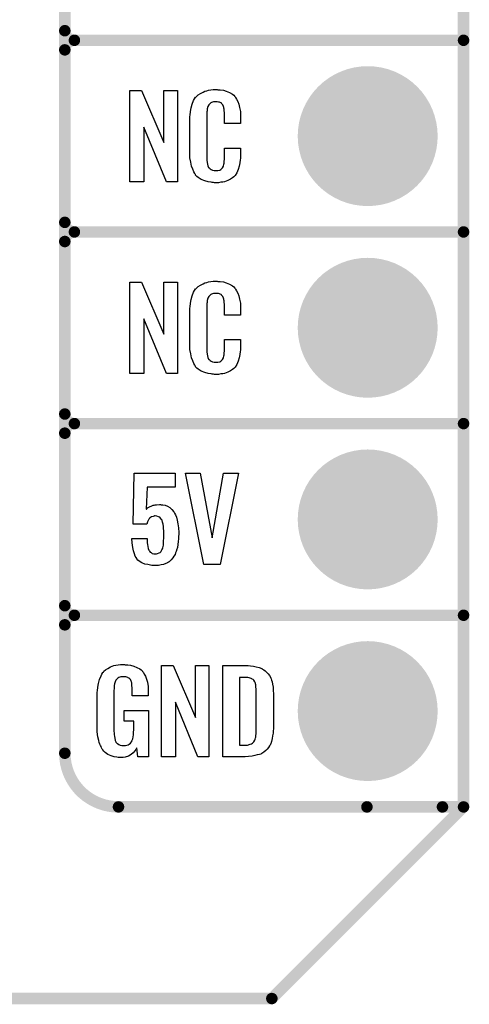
# Model space of a CAD drawing. Extents: x -0.07 to 0.95, y -0.15 to 1.54.
# Tile 6 of 13: x 0.72 to 0.95, y -0.15 to 0.36. Entities that reach past the tile are written whole.
import ezdxf

# ---------------------------------------------------------------- set-up
doc = ezdxf.new("R2010")
doc.units = 0
doc.layers.get('0').update_dxf_attribs({"linetype": 'CONTINUOUS'})
for name, color, linetype in [('gko', 6, 'CONTINUOUS'), ('gto', 2, 'CONTINUOUS'), ('gts', 1, 'CONTINUOUS')]:
    doc.layers.add(name, color=color, linetype=linetype)

# ---------------------------------------------------------------- blocks, each defined once
blk = doc.blocks.new('D41')
at = {"const_width": 0.003}
blk.add_lwpolyline([(-0.0015, 0, 1), (0.0015, 0, 1)], format="xyb", close=True, dxfattribs=at)
blk = doc.blocks.new('D49')
at = {"const_width": 0.0365}
blk.add_lwpolyline([(-0.01825, 0, 1), (0.01825, 0, 1)], format="xyb", close=True, dxfattribs=at)

msp = doc.modelspace()

# ---------------------------------------------------------------- linework, layer by layer
at = {"layer": 'gko', "color": 6, "const_width": 0.006}
for points in [[(0.95, -0.05), (0.95, 1.45)], [(0.85, -0.15), (0.95, -0.05)], [(-0.05, -0.15), (0.85, -0.15)]]:
    msp.add_lwpolyline(points, dxfattribs=at)
at = {"layer": 'gto', "color": 2, "const_width": 0.006}
for points in [[(0.742, -0.022), (0.742, 0.722)], [(0.742, 0.355), (0.742, 0.445)], [(0.742, 0.355), (0.742, 0.355)], [(0.742, 0.355), (0.742, 0.355)], [(0.747, 0.35), (0.747, 0.35)], [(0.747, 0.35), (0.747, 0.35)], [(0.747, 0.35), (0.747, 0.35)], [(0.747, 0.35), (0.747, 0.35)], [(0.747, 0.35), (0.95, 0.35)], [(0.747, 0.35), (0.95, 0.35)], [(0.742, 0.255), (0.742, 0.345)], [(0.742, 0.255), (0.742, 0.255)], [(0.742, 0.255), (0.742, 0.255)], [(0.747, 0.25), (0.747, 0.25)], [(0.747, 0.25), (0.747, 0.25)], [(0.747, 0.25), (0.747, 0.25)], [(0.747, 0.25), (0.747, 0.25)], [(0.747, 0.25), (0.95, 0.25)], [(0.747, 0.25), (0.95, 0.25)], [(0.742, 0.155), (0.742, 0.245)], [(0.742, 0.155), (0.742, 0.155)], [(0.742, 0.155), (0.742, 0.155)], [(0.747, 0.15), (0.747, 0.15)], [(0.747, 0.15), (0.747, 0.15)], [(0.747, 0.15), (0.747, 0.15)], [(0.747, 0.15), (0.747, 0.15)], [(0.747, 0.15), (0.95, 0.15)], [(0.747, 0.15), (0.95, 0.15)], [(0.742, 0.055), (0.742, 0.145)], [(0.742, 0.055), (0.742, 0.055)], [(0.742, 0.055), (0.742, 0.055)], [(0.747, 0.05), (0.747, 0.05)], [(0.747, 0.05), (0.747, 0.05)], [(0.747, 0.05), (0.747, 0.05)], [(0.747, 0.05), (0.747, 0.05)], [(0.747, 0.05), (0.95, 0.05)], [(0.747, 0.05), (0.95, 0.05)], [(0.742, -0.022), (0.742, -0.022)], [(0.742, -0.022), (0.742, -0.022)], [(0.77, -0.05), (0.95, -0.05)], [(0.8996, -0.05), (0.939, -0.05)]]:
    msp.add_lwpolyline(points, dxfattribs=at)
for points in [[(0.742, 0.355, 0.414214), (0.747, 0.35)], [(0.747, 0.35, 0.414214), (0.742, 0.345)], [(0.747, 0.35, 0.414214), (0.742, 0.345)], [(0.742, 0.255, 0.414214), (0.747, 0.25)], [(0.747, 0.25, 0.414214), (0.742, 0.245)], [(0.747, 0.25, 0.414214), (0.742, 0.245)], [(0.742, 0.155, 0.414214), (0.747, 0.15)], [(0.747, 0.15, 0.414214), (0.742, 0.145)], [(0.747, 0.15, 0.414214), (0.742, 0.145)], [(0.742, 0.055, 0.414214), (0.747, 0.05)], [(0.747, 0.05, 0.414214), (0.742, 0.045)], [(0.747, 0.05, 0.414214), (0.742, 0.045)], [(0.742, -0.022, 0.414214), (0.77, -0.05)]]:
    msp.add_lwpolyline(points, format="xyb", dxfattribs=at)
at = {"layer": 'gto', "color": 2}
for points in [[(0.8007, 0.2762), (0.795, 0.2762), (0.7833, 0.3046), (0.7833, 0.2762), (0.7759, 0.2762), (0.7759, 0.3238), (0.782, 0.3238), (0.7936, 0.2966), (0.7936, 0.3238), (0.8007, 0.3238), (0.8007, 0.2762)], [(0.8219, 0.3242), (0.8225, 0.3242), (0.8231, 0.3241), (0.8247, 0.3239), (0.8262, 0.3235), (0.8279, 0.3228), (0.8294, 0.3219), (0.8301, 0.3214), (0.8307, 0.3207), (0.8308, 0.3205), (0.8311, 0.3201), (0.8316, 0.3192), (0.8322, 0.3181), (0.8327, 0.3167), (0.8332, 0.315), (0.8336, 0.3129), (0.8336, 0.3106), (0.8336, 0.3066), (0.8253, 0.3066), (0.8253, 0.3107), (0.8253, 0.3108), (0.8253, 0.3111), (0.8253, 0.3116), (0.8253, 0.3121), (0.8252, 0.3134), (0.8251, 0.3141), (0.825, 0.3146), (0.825, 0.3147), (0.825, 0.3149), (0.8248, 0.3154), (0.8244, 0.3163), (0.8238, 0.317), (0.8237, 0.3172), (0.8235, 0.3173), (0.8231, 0.3175), (0.8227, 0.3177), (0.8222, 0.3178), (0.8215, 0.3179), (0.8204, 0.3179), (0.82, 0.3179), (0.8196, 0.3179), (0.8186, 0.3175), (0.8181, 0.3173), (0.8176, 0.3169), (0.8175, 0.3167), (0.8171, 0.3163), (0.8166, 0.3154), (0.8163, 0.3143), (0.8163, 0.3142), (0.8163, 0.3141), (0.8162, 0.3137), (0.8162, 0.3132), (0.8161, 0.3127), (0.8161, 0.3119), (0.816, 0.3111), (0.816, 0.3102), (0.816, 0.2895), (0.816, 0.2894), (0.816, 0.2889), (0.8161, 0.2882), (0.8161, 0.2873), (0.8164, 0.2854), (0.8166, 0.2845), (0.817, 0.2837), (0.8171, 0.2836), (0.8172, 0.2834), (0.8175, 0.2832), (0.8178, 0.2829), (0.8184, 0.2825), (0.819, 0.2822), (0.8199, 0.2821), (0.8208, 0.282), (0.8212, 0.282), (0.8215, 0.2821), (0.8219, 0.2821), (0.8229, 0.2823), (0.8234, 0.2826), (0.8238, 0.2829), (0.8238, 0.2829), (0.8239, 0.2831), (0.8243, 0.2835), (0.8248, 0.2844), (0.825, 0.2854), (0.825, 0.2855), (0.8251, 0.2857), (0.8251, 0.286), (0.8252, 0.2865), (0.8252, 0.287), (0.8253, 0.2878), (0.8253, 0.2886), (0.8253, 0.2895), (0.8253, 0.2938), (0.8336, 0.2938), (0.8336, 0.29), (0.8336, 0.2899), (0.8336, 0.2897), (0.8336, 0.2894), (0.8336, 0.2889), (0.8336, 0.2883), (0.8335, 0.2876), (0.8333, 0.2861), (0.8329, 0.2844), (0.8324, 0.2826), (0.8317, 0.2809), (0.8308, 0.2794), (0.8307, 0.2792), (0.8302, 0.2788), (0.8295, 0.2782), (0.8285, 0.2775), (0.8271, 0.2769), (0.8253, 0.2762), (0.8244, 0.276), (0.8233, 0.2759), (0.8221, 0.2757), (0.82, 0.2757), (0.8196, 0.2758), (0.8189, 0.2758), (0.8183, 0.2759), (0.8167, 0.2762), (0.815, 0.2767), (0.8132, 0.2774), (0.8116, 0.2784), (0.8109, 0.279), (0.8102, 0.2797), (0.8102, 0.2798), (0.8102, 0.2799), (0.81, 0.2802), (0.8098, 0.2805), (0.8093, 0.2814), (0.8088, 0.2827), (0.8081, 0.2844), (0.8077, 0.2864), (0.8073, 0.2887), (0.8072, 0.2914), (0.8072, 0.3083), (0.8072, 0.3084), (0.8072, 0.3087), (0.8072, 0.3091), (0.8073, 0.3096), (0.8073, 0.3103), (0.8074, 0.311), (0.8076, 0.3128), (0.8079, 0.3147), (0.8085, 0.3166), (0.8092, 0.3186), (0.8102, 0.3203), (0.8102, 0.3203), (0.8104, 0.3204), (0.8108, 0.3209), (0.8116, 0.3216), (0.8127, 0.3223), (0.8141, 0.323), (0.8151, 0.3234), (0.816, 0.3237), (0.817, 0.324), (0.8182, 0.3241), (0.8194, 0.3243), (0.8214, 0.3243), (0.8219, 0.3242)], [(0.8007, 0.1762), (0.795, 0.1762), (0.7833, 0.2046), (0.7833, 0.1762), (0.7759, 0.1762), (0.7759, 0.2238), (0.782, 0.2238), (0.7936, 0.1966), (0.7936, 0.2238), (0.8007, 0.2238), (0.8007, 0.1762)], [(0.8219, 0.2242), (0.8225, 0.2242), (0.8231, 0.2241), (0.8247, 0.2239), (0.8262, 0.2235), (0.8279, 0.2228), (0.8294, 0.2219), (0.8301, 0.2214), (0.8307, 0.2207), (0.8308, 0.2205), (0.8311, 0.2201), (0.8316, 0.2192), (0.8322, 0.2181), (0.8327, 0.2167), (0.8332, 0.215), (0.8336, 0.2129), (0.8336, 0.2106), (0.8336, 0.2066), (0.8253, 0.2066), (0.8253, 0.2107), (0.8253, 0.2108), (0.8253, 0.2111), (0.8253, 0.2116), (0.8253, 0.2121), (0.8252, 0.2134), (0.8251, 0.2141), (0.825, 0.2146), (0.825, 0.2147), (0.825, 0.2149), (0.8248, 0.2154), (0.8244, 0.2163), (0.8238, 0.217), (0.8237, 0.2172), (0.8235, 0.2173), (0.8231, 0.2175), (0.8227, 0.2177), (0.8222, 0.2178), (0.8215, 0.2179), (0.8204, 0.2179), (0.82, 0.2179), (0.8196, 0.2179), (0.8186, 0.2175), (0.8181, 0.2173), (0.8176, 0.2169), (0.8175, 0.2167), (0.8171, 0.2163), (0.8166, 0.2154), (0.8163, 0.2143), (0.8163, 0.2142), (0.8163, 0.2141), (0.8162, 0.2137), (0.8162, 0.2132), (0.8161, 0.2127), (0.8161, 0.2119), (0.816, 0.2111), (0.816, 0.2102), (0.816, 0.1895), (0.816, 0.1894), (0.816, 0.1889), (0.8161, 0.1882), (0.8161, 0.1873), (0.8164, 0.1854), (0.8166, 0.1845), (0.817, 0.1837), (0.8171, 0.1836), (0.8172, 0.1834), (0.8175, 0.1832), (0.8178, 0.1829), (0.8184, 0.1825), (0.819, 0.1822), (0.8199, 0.1821), (0.8208, 0.182), (0.8212, 0.182), (0.8215, 0.1821), (0.8219, 0.1821), (0.8229, 0.1823), (0.8234, 0.1826), (0.8238, 0.1829), (0.8238, 0.1829), (0.8239, 0.1831), (0.8243, 0.1835), (0.8248, 0.1844), (0.825, 0.1854), (0.825, 0.1855), (0.8251, 0.1857), (0.8251, 0.186), (0.8252, 0.1865), (0.8252, 0.187), (0.8253, 0.1878), (0.8253, 0.1886), (0.8253, 0.1895), (0.8253, 0.1938), (0.8336, 0.1938), (0.8336, 0.19), (0.8336, 0.1899), (0.8336, 0.1897), (0.8336, 0.1894), (0.8336, 0.1889), (0.8336, 0.1883), (0.8335, 0.1876), (0.8333, 0.1861), (0.8329, 0.1844), (0.8324, 0.1826), (0.8317, 0.1809), (0.8308, 0.1794), (0.8307, 0.1792), (0.8302, 0.1788), (0.8295, 0.1782), (0.8285, 0.1775), (0.8271, 0.1769), (0.8253, 0.1762), (0.8244, 0.176), (0.8233, 0.1759), (0.8221, 0.1757), (0.82, 0.1757), (0.8196, 0.1758), (0.8189, 0.1758), (0.8183, 0.1759), (0.8167, 0.1762), (0.815, 0.1767), (0.8132, 0.1774), (0.8116, 0.1784), (0.8109, 0.179), (0.8102, 0.1797), (0.8102, 0.1798), (0.8102, 0.1799), (0.81, 0.1802), (0.8098, 0.1805), (0.8093, 0.1814), (0.8088, 0.1827), (0.8081, 0.1844), (0.8077, 0.1864), (0.8073, 0.1887), (0.8072, 0.1914), (0.8072, 0.2083), (0.8072, 0.2084), (0.8072, 0.2087), (0.8072, 0.2091), (0.8073, 0.2096), (0.8073, 0.2103), (0.8074, 0.211), (0.8076, 0.2128), (0.8079, 0.2147), (0.8085, 0.2166), (0.8092, 0.2186), (0.8102, 0.2203), (0.8102, 0.2203), (0.8104, 0.2204), (0.8108, 0.2209), (0.8116, 0.2216), (0.8127, 0.2223), (0.8141, 0.223), (0.8151, 0.2234), (0.816, 0.2237), (0.817, 0.224), (0.8182, 0.2241), (0.8194, 0.2243), (0.8214, 0.2243), (0.8219, 0.2242)], [(0.7995, 0.1168), (0.7849, 0.1168), (0.7845, 0.1053), (0.7846, 0.1054), (0.7847, 0.1055), (0.7852, 0.106), (0.7861, 0.1065), (0.7874, 0.1071), (0.7874, 0.1071), (0.7877, 0.1072), (0.7881, 0.1074), (0.7886, 0.1074), (0.7892, 0.1076), (0.7898, 0.1077), (0.7914, 0.1078), (0.7919, 0.1078), (0.7923, 0.1077), (0.7932, 0.1076), (0.7943, 0.1074), (0.7955, 0.1069), (0.7967, 0.1062), (0.7979, 0.1052), (0.7989, 0.1039), (0.799, 0.1037), (0.7993, 0.1032), (0.7997, 0.1024), (0.8002, 0.1012), (0.8006, 0.0996), (0.801, 0.0977), (0.8013, 0.0956), (0.8014, 0.0931), (0.8014, 0.093), (0.8014, 0.0928), (0.8014, 0.0926), (0.8014, 0.0922), (0.8013, 0.0912), (0.8013, 0.0899), (0.8011, 0.0885), (0.8009, 0.0869), (0.8007, 0.0853), (0.8003, 0.0839), (0.8003, 0.0837), (0.8001, 0.0832), (0.7998, 0.0826), (0.7995, 0.0817), (0.7989, 0.0808), (0.7984, 0.0799), (0.7975, 0.0789), (0.7966, 0.078), (0.7965, 0.0779), (0.7961, 0.0777), (0.7955, 0.0774), (0.7947, 0.077), (0.7935, 0.0765), (0.7923, 0.0763), (0.7908, 0.076), (0.789, 0.0759), (0.7884, 0.0759), (0.7879, 0.076), (0.7874, 0.076), (0.7867, 0.0761), (0.7853, 0.0764), (0.7837, 0.0767), (0.7822, 0.0774), (0.7808, 0.0782), (0.7801, 0.0788), (0.7796, 0.0794), (0.7795, 0.0796), (0.7792, 0.0801), (0.7787, 0.0809), (0.7783, 0.0821), (0.7778, 0.0836), (0.7774, 0.0854), (0.7771, 0.0877), (0.777, 0.0901), (0.7849, 0.0901), (0.7849, 0.09), (0.7849, 0.0895), (0.785, 0.0888), (0.785, 0.0878), (0.7851, 0.0869), (0.7853, 0.0859), (0.7855, 0.0849), (0.7858, 0.084), (0.7859, 0.084), (0.786, 0.0838), (0.7862, 0.0834), (0.7866, 0.083), (0.7871, 0.0827), (0.7876, 0.0823), (0.7884, 0.0821), (0.7893, 0.082), (0.7896, 0.082), (0.7899, 0.0821), (0.7904, 0.0822), (0.7913, 0.0826), (0.7918, 0.0828), (0.7922, 0.0832), (0.7922, 0.0833), (0.7923, 0.0835), (0.7924, 0.0838), (0.7926, 0.0841), (0.7929, 0.0846), (0.7931, 0.0852), (0.7934, 0.0866), (0.7934, 0.0867), (0.7935, 0.087), (0.7935, 0.0875), (0.7935, 0.0882), (0.7935, 0.089), (0.7936, 0.0901), (0.7936, 0.0913), (0.7936, 0.0926), (0.7936, 0.0926), (0.7936, 0.0927), (0.7936, 0.0933), (0.7936, 0.0941), (0.7935, 0.0952), (0.7935, 0.0963), (0.7933, 0.0975), (0.793, 0.0986), (0.7927, 0.0995), (0.7927, 0.0996), (0.7925, 0.0999), (0.7923, 0.1002), (0.792, 0.1007), (0.7915, 0.1011), (0.7909, 0.1014), (0.79, 0.1017), (0.7891, 0.1018), (0.7888, 0.1018), (0.7886, 0.1017), (0.7881, 0.1016), (0.7872, 0.1013), (0.7867, 0.101), (0.7862, 0.1006), (0.7862, 0.1005), (0.7861, 0.1004), (0.7859, 0.1001), (0.7856, 0.0998), (0.7851, 0.0988), (0.7847, 0.0975), (0.7776, 0.0975), (0.7781, 0.1241), (0.7995, 0.1241), (0.7995, 0.1168)], [(0.8231, 0.0765), (0.8145, 0.0765), (0.8049, 0.1241), (0.8126, 0.1241), (0.8189, 0.0904), (0.8248, 0.1241), (0.8326, 0.1241), (0.8231, 0.0765)], [(0.7735, 0.0242), (0.7742, 0.0242), (0.7748, 0.0241), (0.7763, 0.0239), (0.778, 0.0235), (0.7796, 0.0228), (0.7812, 0.022), (0.7818, 0.0215), (0.7825, 0.0208), (0.7826, 0.0206), (0.783, 0.0202), (0.7834, 0.0193), (0.7841, 0.0182), (0.7846, 0.0167), (0.7851, 0.015), (0.7855, 0.0129), (0.7855, 0.0105), (0.7855, 0.008), (0.7772, 0.008), (0.7772, 0.0106), (0.7772, 0.0107), (0.7772, 0.0111), (0.7772, 0.0116), (0.7772, 0.0121), (0.777, 0.0134), (0.7769, 0.0142), (0.7769, 0.0147), (0.7769, 0.0148), (0.7768, 0.015), (0.7768, 0.0153), (0.7766, 0.0156), (0.7762, 0.0164), (0.7756, 0.0171), (0.7754, 0.0172), (0.7751, 0.0174), (0.7748, 0.0176), (0.7744, 0.0177), (0.7738, 0.0179), (0.7732, 0.0179), (0.7721, 0.0179), (0.7718, 0.0179), (0.7713, 0.0179), (0.7702, 0.0175), (0.7697, 0.0172), (0.7693, 0.0168), (0.7691, 0.0166), (0.7687, 0.0161), (0.7682, 0.0153), (0.7679, 0.0142), (0.7679, 0.0141), (0.7679, 0.0139), (0.7678, 0.0135), (0.7678, 0.013), (0.7677, 0.0124), (0.7677, 0.0117), (0.7676, 0.0108), (0.7676, 0.0099), (0.7676, -0.01), (0.7676, -0.0102), (0.7676, -0.0106), (0.7677, -0.0114), (0.7677, -0.0123), (0.7679, -0.0132), (0.7681, -0.0142), (0.7682, -0.0153), (0.7686, -0.0161), (0.7687, -0.0162), (0.7688, -0.0164), (0.7692, -0.0167), (0.7695, -0.017), (0.7701, -0.0174), (0.7708, -0.0178), (0.7717, -0.0179), (0.7727, -0.018), (0.7732, -0.018), (0.7737, -0.0179), (0.7744, -0.0178), (0.775, -0.0176), (0.7756, -0.0172), (0.7763, -0.0167), (0.7768, -0.016), (0.7769, -0.0159), (0.7769, -0.0156), (0.7771, -0.0151), (0.7774, -0.0144), (0.7776, -0.0135), (0.7778, -0.0124), (0.7779, -0.0111), (0.778, -0.0096), (0.778, -0.0052), (0.7729, -0.0052), (0.7729, 0.0003), (0.7857, 0.0003), (0.7857, -0.0238), (0.7801, -0.0238), (0.7795, -0.0191), (0.7795, -0.0192), (0.7794, -0.0193), (0.7791, -0.02), (0.7785, -0.0208), (0.7777, -0.0217), (0.7766, -0.0227), (0.7752, -0.0235), (0.7735, -0.0241), (0.7725, -0.0242), (0.7715, -0.0243), (0.7708, -0.0243), (0.7704, -0.0242), (0.7698, -0.0242), (0.7692, -0.0241), (0.7678, -0.0238), (0.7661, -0.0233), (0.7645, -0.0226), (0.7631, -0.0216), (0.7623, -0.021), (0.7618, -0.0203), (0.7618, -0.0202), (0.7617, -0.0201), (0.7615, -0.0198), (0.7613, -0.0195), (0.7611, -0.0191), (0.7609, -0.0185), (0.7606, -0.0179), (0.7603, -0.0172), (0.76, -0.0164), (0.7597, -0.0154), (0.7593, -0.0134), (0.7589, -0.0109), (0.7588, -0.0081), (0.7588, 0.0079), (0.7588, 0.008), (0.7588, 0.0082), (0.7588, 0.0086), (0.7589, 0.0092), (0.7589, 0.0099), (0.759, 0.0106), (0.7592, 0.0125), (0.7596, 0.0144), (0.7601, 0.0165), (0.7609, 0.0184), (0.7613, 0.0193), (0.7619, 0.0202), (0.7619, 0.0203), (0.7621, 0.0203), (0.7624, 0.0208), (0.7633, 0.0215), (0.7644, 0.0223), (0.7658, 0.023), (0.7667, 0.0234), (0.7676, 0.0237), (0.7686, 0.024), (0.7698, 0.0241), (0.771, 0.0243), (0.7731, 0.0243), (0.7735, 0.0242)], [(0.8172, -0.0238), (0.8114, -0.0238), (0.7998, 0.0046), (0.7998, -0.0238), (0.7924, -0.0238), (0.7924, 0.0238), (0.7985, 0.0238), (0.8101, -0.0034), (0.8101, 0.0238), (0.8172, 0.0238), (0.8172, -0.0238)], [(0.8376, 0.0237), (0.8389, 0.0236), (0.8404, 0.0234), (0.8419, 0.0231), (0.8434, 0.0228), (0.8447, 0.0222), (0.8448, 0.0221), (0.8452, 0.0219), (0.8458, 0.0216), (0.8465, 0.021), (0.8472, 0.0203), (0.8481, 0.0195), (0.8488, 0.0185), (0.8494, 0.0174), (0.8495, 0.0172), (0.8496, 0.0168), (0.8498, 0.0161), (0.8501, 0.0152), (0.8503, 0.014), (0.8506, 0.0125), (0.8507, 0.0108), (0.8508, 0.009), (0.8508, -0.0083), (0.8508, -0.0084), (0.8508, -0.0086), (0.8508, -0.0089), (0.8508, -0.0093), (0.8507, -0.0103), (0.8506, -0.0115), (0.8504, -0.0129), (0.8502, -0.0143), (0.8498, -0.0158), (0.8494, -0.0171), (0.8493, -0.0173), (0.8491, -0.0177), (0.8487, -0.0182), (0.8483, -0.019), (0.8476, -0.0198), (0.8469, -0.0206), (0.8459, -0.0214), (0.8447, -0.0221), (0.8446, -0.0222), (0.8442, -0.0224), (0.8435, -0.0227), (0.8424, -0.0229), (0.8411, -0.0232), (0.8397, -0.0235), (0.8379, -0.0237), (0.836, -0.0238), (0.8244, -0.0238), (0.8244, 0.0238), (0.8366, 0.0238), (0.8376, 0.0237)], [(0.8367, 0.0176), (0.8331, 0.0176), (0.8331, -0.0178), (0.8362, -0.0178), (0.8368, -0.0177), (0.8373, -0.0177), (0.8387, -0.0173), (0.8394, -0.0171), (0.8399, -0.0167), (0.84, -0.0167), (0.8401, -0.0166), (0.8406, -0.016), (0.8411, -0.0152), (0.8413, -0.0146), (0.8415, -0.014), (0.8415, -0.0139), (0.8416, -0.0136), (0.8416, -0.0132), (0.8417, -0.0127), (0.8418, -0.0119), (0.8418, -0.011), (0.8419, -0.0099), (0.8419, -0.0087), (0.8419, 0.0095), (0.8419, 0.0097), (0.8419, 0.0101), (0.8419, 0.0106), (0.8419, 0.0113), (0.8417, 0.0129), (0.8416, 0.0137), (0.8415, 0.0143), (0.8415, 0.0144), (0.8414, 0.0146), (0.8413, 0.0149), (0.8411, 0.0153), (0.8406, 0.0161), (0.8402, 0.0165), (0.8398, 0.0167), (0.8397, 0.0167), (0.8395, 0.0168), (0.8392, 0.017), (0.8387, 0.0172), (0.8382, 0.0173), (0.8375, 0.0175), (0.8367, 0.0176)]]:
    msp.add_lwpolyline(points, dxfattribs=at)

# ---------------------------------------------------------------- block references
at = {"layer": 'gko'}
for p in [(0.95, -0.05), (0.95, -0.05), (0.85, -0.15), (0.85, -0.15)]:
    msp.add_blockref('D41', p, dxfattribs=at)
at = {"layer": 'gto'}
for p in [(0.742, 0.355), (0.742, 0.355), (0.742, 0.355), (0.742, 0.355), (0.747, 0.35), (0.747, 0.35), (0.747, 0.35), (0.747, 0.35), (0.747, 0.35), (0.747, 0.35), (0.747, 0.35), (0.747, 0.35), (0.747, 0.35), (0.95, 0.35), (0.95, 0.35), (0.742, 0.345), (0.742, 0.345), (0.742, 0.345), (0.742, 0.255), (0.742, 0.255), (0.742, 0.255), (0.742, 0.255), (0.747, 0.25), (0.747, 0.25), (0.747, 0.25), (0.747, 0.25), (0.747, 0.25), (0.747, 0.25), (0.747, 0.25), (0.747, 0.25), (0.747, 0.25), (0.95, 0.25), (0.95, 0.25), (0.742, 0.245), (0.742, 0.245), (0.742, 0.245), (0.742, 0.155), (0.742, 0.155), (0.742, 0.155), (0.742, 0.155), (0.747, 0.15), (0.747, 0.15), (0.747, 0.15), (0.747, 0.15), (0.747, 0.15), (0.747, 0.15), (0.747, 0.15), (0.747, 0.15), (0.747, 0.15), (0.95, 0.15), (0.95, 0.15), (0.742, 0.145), (0.742, 0.145), (0.742, 0.145), (0.742, 0.055), (0.742, 0.055), (0.742, 0.055), (0.742, 0.055), (0.747, 0.05), (0.747, 0.05), (0.747, 0.05), (0.747, 0.05), (0.747, 0.05), (0.747, 0.05), (0.747, 0.05), (0.747, 0.05), (0.747, 0.05), (0.95, 0.05), (0.95, 0.05), (0.742, 0.045), (0.742, 0.045), (0.742, -0.022), (0.742, -0.022), (0.742, -0.022), (0.742, -0.022), (0.77, -0.05), (0.77, -0.05), (0.8996, -0.05), (0.939, -0.05), (0.95, -0.05)]:
    msp.add_blockref('D41', p, dxfattribs=at)
at = {"layer": 'gts'}
for p in [(0.9, 0.3), (0.9, 0.2), (0.9, 0.1), (0.9, 0)]:
    msp.add_blockref('D49', p, dxfattribs=at)

doc.saveas('drawing.dxf')
